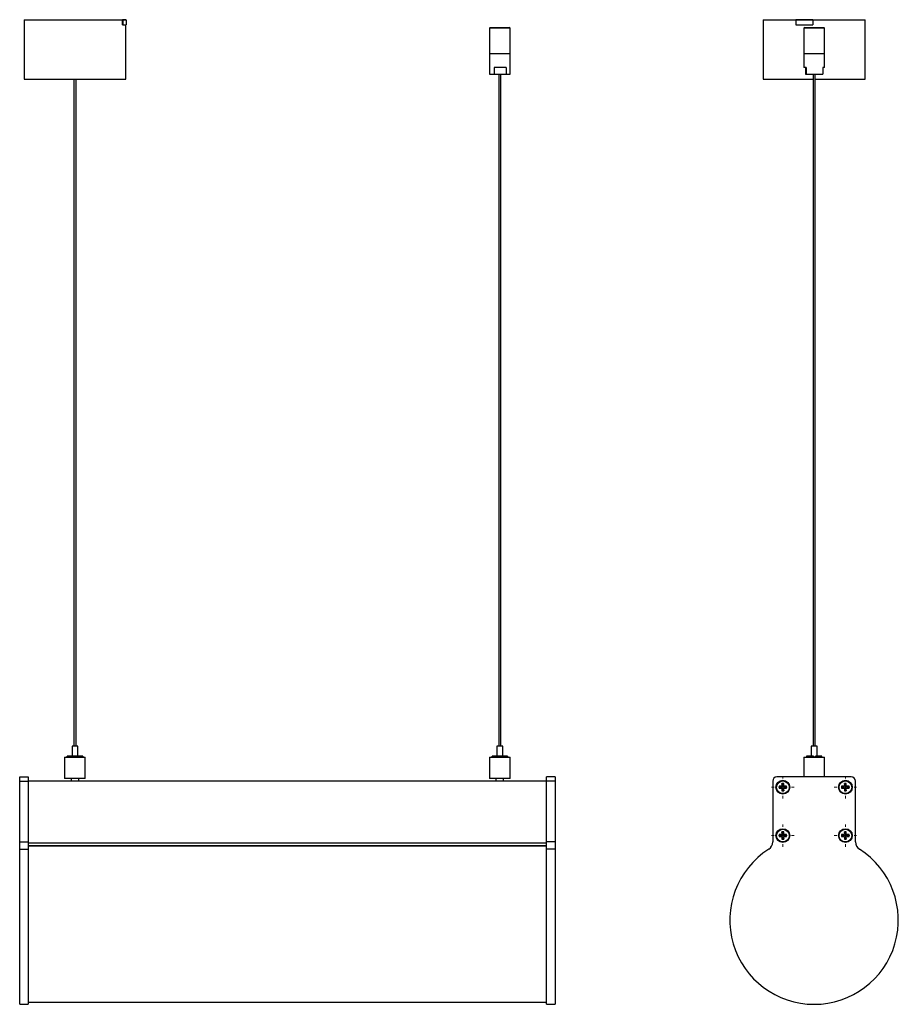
# Model space of a CAD drawing. Header units: millimetres. Extents: x 307 to 816, y 315 to 885.
import ezdxf

# ---------------------------------------------------------------- set-up
doc = ezdxf.new("R2010")
doc.units = ezdxf.units.MM

# ---------------------------------------------------------------- blocks, each defined once
blk = doc.blocks.new('SW_CENTERMARKSYMBOL_0')
at = {"color": 0, "linetype": 'Continuous', "lineweight": 18}
for p, q in [((0, 5), (0, 6.5)), ((-5, 0), (-6.5, 0)), ((0, 0), (-2.5, 0)), ((0, 0), (0, 2.5)), ((0, 0), (0, -2.5)), ((0, 0), (2.5, 0)), ((5, 0), (6.5, 0)), ((0, -5), (0, -6.5))]:
    blk.add_line(p, q, dxfattribs=at)
blk = doc.blocks.new('SW_CENTERMARKSYMBOL_1')
at = {"color": 0, "linetype": 'Continuous', "lineweight": 18}
for p, q in [((0, 5), (0, 6.5)), ((-5, 0), (-6.5, 0)), ((0, 0), (-2.5, 0)), ((0, 0), (0, 2.5)), ((0, 0), (0, -2.5)), ((0, 0), (2.5, 0)), ((5, 0), (6.5, 0)), ((0, -5), (0, -6.5))]:
    blk.add_line(p, q, dxfattribs=at)
blk = doc.blocks.new('SW_CENTERMARKSYMBOL_2')
at = {"color": 0, "linetype": 'Continuous', "lineweight": 18}
for p, q in [((0, 5), (0, 6.5)), ((-5, 0), (-6.5, 0)), ((0, 0), (-2.5, 0)), ((0, 0), (0, 2.5)), ((0, 0), (0, -2.5)), ((0, 0), (2.5, 0)), ((5, 0), (6.5, 0)), ((0, -5), (0, -6.5))]:
    blk.add_line(p, q, dxfattribs=at)
blk = doc.blocks.new('SW_CENTERMARKSYMBOL_3')
at = {"color": 0, "linetype": 'Continuous', "lineweight": 18}
for p, q in [((0, 5), (0, 6.5)), ((-5, 0), (-6.5, 0)), ((0, 0), (-2.5, 0)), ((0, 0), (0, 2.5)), ((0, 0), (0, -2.5)), ((0, 0), (2.5, 0)), ((5, 0), (6.5, 0)), ((0, -5), (0, -6.5))]:
    blk.add_line(p, q, dxfattribs=at)

msp = doc.modelspace()

# ---------------------------------------------------------------- linework, layer by layer
at = {"color": 7, "linetype": 'Continuous', "lineweight": 25}
for p, q in [((309.72, 884.77), (309.72, 850.37)), ((309.72, 884.77), (366.74, 884.77)), ((366.74, 881.77), (366.74, 884.77)), ((368.71, 884.77), (366.74, 884.77)), ((366.74, 884.67), (366.94, 884.67)), ((366.94, 884.67), (366.94, 881.77)), ((366.94, 884.67), (368.91, 884.67)), ((368.71, 884.77), (368.71, 884.67)), ((368.71, 884.77), (368.72, 884.77)), ((368.72, 884.67), (368.72, 884.77)), ((368.91, 884.67), (368.91, 881.77)), ((737.8, 884.77), (737.8, 850.37)), ((737.8, 884.77), (756.66, 884.77)), ((756.62, 884.67), (756.62, 881.77)), ((756.62, 884.67), (766.43, 884.67)), ((756.66, 884.67), (756.66, 884.77)), ((757.24, 884.77), (756.66, 884.77)), ((757.24, 884.77), (757.24, 884.67)), ((766.47, 884.77), (757.24, 884.77)), ((766.43, 884.67), (766.43, 881.77)), ((766.43, 884.67), (766.47, 884.67)), ((766.47, 884.77), (766.47, 881.77)), ((766.47, 884.77), (796.8, 884.77)), ((796.8, 850.37), (796.8, 884.77)), ((366.74, 881.77), (366.94, 881.77)), ((366.94, 881.77), (368.91, 881.77)), ((368.72, 850.37), (368.72, 881.77)), ((579.72, 880.27), (579.22, 879.77)), ((579.22, 879.77), (579.22, 865.27)), ((579.28, 879.77), (579.22, 879.77)), ((591.22, 879.77), (579.28, 879.77)), ((579.72, 880.27), (590.72, 880.27)), ((591.22, 879.77), (590.72, 880.27)), ((591.22, 865.27), (591.22, 879.77)), ((756.62, 881.77), (766.43, 881.77)), ((761.8, 880.27), (761.3, 879.77)), ((761.3, 879.77), (761.3, 865.27)), ((773.3, 879.77), (761.3, 879.77)), ((761.8, 880.27), (772.8, 880.27)), ((766.43, 881.77), (766.47, 881.77)), ((773.3, 879.77), (772.8, 880.27)), ((773.3, 865.27), (773.3, 879.77)), ((579.22, 865.27), (579.22, 853.27)), ((579.22, 865.27), (591.22, 865.27)), ((591.22, 853.27), (591.22, 865.27)), ((761.3, 865.27), (761.3, 857.07)), ((761.3, 865.27), (768.14, 865.27)), ((761.3, 865.27), (767.58, 865.27)), ((767.58, 865.27), (773.3, 865.27)), ((768.14, 865.27), (773.3, 865.27)), ((773.3, 857.07), (773.3, 865.27)), ((588.91, 857.07), (581.99, 857.07)), ((581.99, 857.07), (581.99, 853.27)), ((588.91, 857.07), (588.91, 853.27)), ((762.56, 857.07), (761.3, 857.07)), ((762.24, 857.07), (762.24, 853.27)), ((762.56, 857.07), (762.56, 853.27)), ((773.3, 857.07), (772.35, 857.07)), ((772.35, 857.07), (772.35, 853.27)), ((309.72, 850.37), (333.41, 850.37)), ((333.41, 850.37), (368.72, 850.37)), ((338.6, 850.37), (338.6, 464.07)), ((339.85, 464.07), (339.85, 850.37)), ((579.22, 853.27), (581.99, 853.27)), ((581.99, 853.27), (588.91, 853.27)), ((584.6, 853.27), (584.6, 464.07)), ((585.85, 464.07), (585.85, 853.27)), ((588.91, 853.27), (591.22, 853.27)), ((737.8, 850.37), (766.67, 850.37)), ((762.24, 853.27), (762.56, 853.27)), ((762.56, 853.27), (772.35, 853.27)), ((766.67, 853.27), (766.67, 464.07)), ((767.92, 464.07), (767.92, 853.27)), ((767.92, 850.37), (796.8, 850.37)), ((337.52, 464.07), (337.52, 458.17)), ((339.31, 464.07), (337.52, 464.07)), ((340.92, 464.07), (339.31, 464.07)), ((340.92, 458.17), (340.92, 464.07)), ((583.52, 464.07), (583.52, 458.17)), ((585.33, 464.07), (583.52, 464.07)), ((586.92, 464.07), (585.33, 464.07)), ((586.92, 458.17), (586.92, 464.07)), ((765.6, 464.07), (765.6, 458.17)), ((765.6, 464.07), (765.6, 464.07)), ((769, 464.07), (765.6, 464.07)), ((769, 458.17), (769, 464.07)), ((333.42, 457.77), (333.22, 457.57)), ((333.22, 457.57), (333.22, 445.57)), ((345.22, 457.57), (333.22, 457.57)), ((333.42, 457.77), (345.02, 457.77)), ((334.74, 458.17), (334.74, 457.77)), ((334.8, 458.17), (334.74, 458.17)), ((334.8, 457.77), (334.8, 458.17)), ((343.71, 458.17), (334.8, 458.17)), ((343.71, 458.17), (343.71, 457.77)), ((345.22, 457.57), (345.02, 457.77)), ((345.22, 445.57), (345.22, 457.57)), ((579.42, 457.77), (579.22, 457.57)), ((579.22, 457.57), (579.22, 445.57)), ((591.22, 457.57), (579.22, 457.57)), ((579.42, 457.77), (591.02, 457.77)), ((580.74, 458.17), (580.74, 457.77)), ((580.81, 458.17), (580.74, 458.17)), ((580.81, 457.77), (580.81, 458.17)), ((589.71, 458.17), (580.81, 458.17)), ((589.71, 458.17), (589.71, 457.77)), ((591.22, 457.57), (591.02, 457.77)), ((591.22, 445.57), (591.22, 457.57)), ((761.5, 457.77), (761.3, 457.57)), ((761.3, 457.57), (761.3, 446.27)), ((772.98, 457.57), (761.3, 457.57)), ((761.5, 457.77), (772.79, 457.77)), ((762.8, 458.17), (762.8, 457.77)), ((766.97, 458.17), (762.8, 458.17)), ((766.97, 458.17), (766.97, 457.77)), ((767.99, 457.77), (767.99, 458.17)), ((768.17, 458.17), (767.99, 458.17)), ((768.17, 457.77), (768.17, 458.17)), ((771.8, 458.17), (768.17, 458.17)), ((771.8, 457.77), (771.8, 458.17)), ((772.79, 457.77), (773.1, 457.77)), ((773.3, 457.57), (772.98, 457.57)), ((773.3, 457.57), (773.1, 457.77)), ((773.3, 446.27), (773.3, 457.57)), ((307.22, 446.27), (312.22, 446.27)), ((307.22, 443.77), (307.22, 446.27)), ((312.22, 446.27), (312.22, 443.77)), ((333.22, 445.57), (333.42, 445.37)), ((333.22, 445.57), (337.25, 445.57)), ((337.32, 445.37), (333.42, 445.37)), ((336.97, 445.37), (336.97, 443.87)), ((337.25, 445.57), (345.22, 445.57)), ((345.02, 445.37), (337.32, 445.37)), ((341.47, 443.87), (341.47, 445.37)), ((345.02, 445.37), (345.22, 445.57)), ((579.22, 445.57), (579.42, 445.37)), ((579.22, 445.57), (583.3, 445.57)), ((583.37, 445.37), (579.42, 445.37)), ((582.97, 445.37), (582.97, 443.87)), ((583.3, 445.57), (591.22, 445.57)), ((591.02, 445.37), (583.37, 445.37)), ((587.47, 443.87), (587.47, 445.37)), ((591.02, 445.37), (591.22, 445.57)), ((617.22, 446.27), (612.22, 446.27)), ((612.22, 443.77), (612.22, 446.27)), ((617.22, 446.27), (617.22, 443.77)), ((788.75, 446.27), (745.75, 446.27)), ((307.22, 443.77), (312.22, 443.77)), ((307.22, 408.57), (307.22, 443.77)), ((612.22, 443.87), (312.22, 443.87)), ((312.22, 443.77), (312.22, 408.57)), ((617.22, 443.77), (612.22, 443.77)), ((612.22, 408.57), (612.22, 443.77)), ((617.22, 443.77), (617.22, 408.57)), ((743.25, 443.77), (743.25, 408.57)), ((748.31, 440.81), (747, 440.81)), ((747, 440.81), (747, 439.73)), ((748.15, 440.58), (747, 440.81)), ((748.15, 439.96), (747, 439.73)), ((747, 439.73), (748.31, 439.73)), ((749.69, 442.42), (748.61, 442.42)), ((748.61, 442.42), (748.61, 441.11)), ((748.84, 441.26), (748.61, 442.42)), ((748.61, 439.43), (748.61, 438.12)), ((748.84, 439.28), (748.61, 438.12)), ((749.45, 441.26), (749.69, 442.42)), ((749.45, 439.28), (749.69, 438.12)), ((749.69, 441.11), (749.69, 442.42)), ((749.69, 438.12), (749.69, 439.43)), ((751.3, 440.81), (749.99, 440.81)), ((749.99, 439.73), (751.3, 439.73)), ((750.14, 440.58), (751.3, 440.81)), ((750.14, 439.96), (751.3, 439.73)), ((751.3, 439.73), (751.3, 440.81)), ((784.35, 440.58), (783.2, 440.81)), ((784.51, 440.81), (783.2, 440.81)), ((783.2, 440.81), (783.2, 439.73)), ((784.35, 439.96), (783.2, 439.73)), ((783.2, 439.73), (784.51, 439.73)), ((784.81, 442.42), (784.81, 441.11)), ((785.04, 441.26), (784.81, 442.42)), ((785.89, 442.42), (784.81, 442.42)), ((784.81, 439.43), (784.81, 438.12)), ((785.04, 439.28), (784.81, 438.12)), ((785.65, 441.26), (785.89, 442.42)), ((785.65, 439.28), (785.89, 438.12)), ((785.89, 441.11), (785.89, 442.42)), ((785.89, 438.12), (785.89, 439.43)), ((787.5, 440.81), (786.19, 440.81)), ((786.19, 439.73), (787.5, 439.73)), ((786.34, 440.58), (787.5, 440.81)), ((786.34, 439.96), (787.5, 439.73)), ((787.5, 439.73), (787.5, 440.81)), ((791.25, 408.57), (791.25, 443.77)), ((748.61, 438.12), (749.69, 438.12)), ((784.81, 438.12), (785.89, 438.12)), ((748.15, 412.58), (747, 412.81)), ((748.31, 412.81), (747, 412.81)), ((747, 412.81), (747, 411.73)), ((748.15, 411.96), (747, 411.73)), ((747, 411.73), (748.31, 411.73)), ((748.61, 414.42), (748.61, 413.11)), ((748.84, 413.26), (748.61, 414.42)), ((749.69, 414.42), (748.61, 414.42)), ((748.61, 411.43), (748.61, 410.12)), ((748.84, 411.28), (748.61, 410.12)), ((749.45, 413.26), (749.69, 414.42)), ((749.45, 411.28), (749.69, 410.12)), ((749.69, 413.11), (749.69, 414.42)), ((749.69, 410.12), (749.69, 411.43)), ((751.3, 412.81), (749.99, 412.81)), ((749.99, 411.73), (751.3, 411.73)), ((750.14, 412.58), (751.3, 412.81)), ((750.14, 411.96), (751.3, 411.73)), ((751.3, 411.73), (751.3, 412.81)), ((784.35, 412.58), (783.2, 412.81)), ((784.51, 412.81), (783.2, 412.81)), ((783.2, 412.81), (783.2, 411.73)), ((784.35, 411.96), (783.2, 411.73)), ((783.2, 411.73), (784.51, 411.73)), ((784.81, 414.42), (784.81, 413.11)), ((785.04, 413.26), (784.81, 414.42)), ((785.89, 414.42), (784.81, 414.42)), ((784.81, 411.43), (784.81, 410.12)), ((785.04, 411.28), (784.81, 410.12)), ((785.65, 413.26), (785.89, 414.42)), ((785.65, 411.28), (785.89, 410.12)), ((785.89, 413.11), (785.89, 414.42)), ((785.89, 410.12), (785.89, 411.43)), ((787.5, 412.81), (786.19, 412.81)), ((786.19, 411.73), (787.5, 411.73)), ((786.34, 412.58), (787.5, 412.81)), ((786.34, 411.96), (787.5, 411.73)), ((787.5, 411.73), (787.5, 412.81)), ((307.22, 408.57), (312.22, 408.57)), ((307.22, 404.36), (307.22, 408.57)), ((312.22, 408.57), (312.22, 404.36)), ((612.22, 407.87), (312.22, 407.87)), ((612.22, 406.34), (312.22, 406.34)), ((617.22, 408.57), (612.22, 408.57)), ((612.22, 404.36), (612.22, 408.57)), ((617.22, 408.57), (617.22, 404.36)), ((748.61, 410.12), (749.69, 410.12)), ((784.81, 410.12), (785.89, 410.12)), ((307.22, 404.36), (312.22, 404.36)), ((307.22, 314.56), (307.22, 404.36)), ((312.22, 404.36), (312.22, 314.56)), ((612.22, 314.56), (612.22, 404.36)), ((617.22, 404.36), (612.22, 404.36)), ((617.22, 404.36), (617.22, 314.56)), ((307.22, 314.56), (312.22, 314.56)), ((312.22, 315.81), (612.22, 315.81)), ((612.22, 314.56), (617.22, 314.56))]:
    msp.add_line(p, q, dxfattribs=at)
at = {"color": 8, "linetype": 'Continuous', "lineweight": 25}
for p, q in [((748.54, 440.58), (748.31, 440.81)), ((748.54, 439.96), (748.31, 439.73)), ((748.84, 440.88), (748.61, 441.11)), ((748.84, 439.66), (748.61, 439.43)), ((749.45, 440.88), (749.69, 441.11)), ((749.45, 439.66), (749.69, 439.43)), ((749.76, 440.58), (749.99, 440.81)), ((749.76, 439.96), (749.99, 439.73)), ((784.74, 440.58), (784.51, 440.81)), ((784.74, 439.96), (784.51, 439.73)), ((785.04, 440.88), (784.81, 441.11)), ((785.04, 439.66), (784.81, 439.43)), ((785.65, 440.88), (785.89, 441.11)), ((785.65, 439.66), (785.89, 439.43)), ((785.96, 440.58), (786.19, 440.81)), ((785.96, 439.96), (786.19, 439.73)), ((748.54, 412.58), (748.31, 412.81)), ((748.54, 411.96), (748.31, 411.73)), ((748.84, 412.88), (748.61, 413.11)), ((748.84, 411.66), (748.61, 411.43)), ((749.45, 412.88), (749.69, 413.11)), ((749.45, 411.66), (749.69, 411.43)), ((749.76, 412.58), (749.99, 412.81)), ((749.76, 411.96), (749.99, 411.73)), ((784.74, 412.58), (784.51, 412.81)), ((784.74, 411.96), (784.51, 411.73)), ((785.04, 412.88), (784.81, 413.11)), ((785.04, 411.66), (784.81, 411.43)), ((785.65, 412.88), (785.89, 413.11)), ((785.65, 411.66), (785.89, 411.43)), ((785.96, 412.58), (786.19, 412.81)), ((785.96, 411.96), (786.19, 411.73)), ((612.22, 406.07), (312.22, 406.07))]:
    msp.add_line(p, q, dxfattribs=at)
at = {"color": 7, "linetype": 'Continuous', "lineweight": 25}
for centre, radius in [((749.15, 440.27), 4), ((749.15, 440.27), 3.65), ((785.35, 440.27), 4), ((785.35, 440.27), 3.65), ((749.15, 412.27), 4), ((785.35, 412.27), 4), ((749.15, 412.27), 3.65), ((785.35, 412.27), 3.65)]:
    msp.add_circle(centre, radius, dxfattribs=at)
for centre, radius, start, end in [((745.75, 443.77), 2.5, 90, 180), ((788.75, 443.77), 2.5, 0, 90), ((738.25, 408.57), 5, 302.652, 0), ((796.25, 408.57), 5, 180, 237.348), ((767.25, 363.31), 48.75, 122.652, 57.348)]:
    msp.add_arc(centre, radius, start, end, dxfattribs=at)
for points in [[(748.31, 440.81), (748.38, 440.81), (748.46, 440.84), (748.58, 440.95), (748.61, 441.04), (748.61, 441.11)], [(748.61, 439.43), (748.61, 439.5), (748.58, 439.58), (748.46, 439.7), (748.38, 439.73), (748.31, 439.73)], [(749.69, 441.11), (749.69, 441.04), (749.72, 440.95), (749.83, 440.84), (749.92, 440.81), (749.99, 440.81)], [(749.99, 439.73), (749.92, 439.73), (749.83, 439.7), (749.72, 439.58), (749.69, 439.5), (749.69, 439.43)], [(784.51, 440.81), (784.58, 440.81), (784.66, 440.84), (784.78, 440.95), (784.81, 441.04), (784.81, 441.11)], [(784.81, 439.43), (784.81, 439.5), (784.78, 439.58), (784.66, 439.7), (784.58, 439.73), (784.51, 439.73)], [(785.89, 441.11), (785.89, 441.04), (785.92, 440.95), (786.03, 440.84), (786.12, 440.81), (786.19, 440.81)], [(786.19, 439.73), (786.12, 439.73), (786.03, 439.7), (785.92, 439.58), (785.89, 439.5), (785.89, 439.43)], [(748.31, 412.81), (748.38, 412.81), (748.46, 412.84), (748.58, 412.95), (748.61, 413.04), (748.61, 413.11)], [(748.61, 411.43), (748.61, 411.5), (748.58, 411.58), (748.46, 411.7), (748.38, 411.73), (748.31, 411.73)], [(749.69, 413.11), (749.69, 413.04), (749.72, 412.95), (749.83, 412.84), (749.92, 412.81), (749.99, 412.81)], [(749.99, 411.73), (749.92, 411.73), (749.83, 411.7), (749.72, 411.58), (749.69, 411.5), (749.69, 411.43)], [(784.51, 412.81), (784.58, 412.81), (784.66, 412.84), (784.78, 412.95), (784.81, 413.04), (784.81, 413.11)], [(784.81, 411.43), (784.81, 411.5), (784.78, 411.58), (784.66, 411.7), (784.58, 411.73), (784.51, 411.73)], [(785.89, 413.11), (785.89, 413.04), (785.92, 412.95), (786.03, 412.84), (786.12, 412.81), (786.19, 412.81)], [(786.19, 411.73), (786.12, 411.73), (786.03, 411.7), (785.92, 411.58), (785.89, 411.5), (785.89, 411.43)]]:
    msp.add_open_spline(points, degree=3, knots=[0, 0, 0, 0, 0.5, 0.5, 1, 1, 1, 1], dxfattribs=at)

# ---------------------------------------------------------------- block references
at = {"color": 7, "linetype": 'Continuous', "lineweight": 0}
for name, p in [('SW_CENTERMARKSYMBOL_0', (749.15, 440.27)), ('SW_CENTERMARKSYMBOL_1', (785.35, 440.27)), ('SW_CENTERMARKSYMBOL_2', (749.15, 412.27)), ('SW_CENTERMARKSYMBOL_3', (785.35, 412.27))]:
    msp.add_blockref(name, p, dxfattribs=at)

doc.saveas('drawing.dxf')
